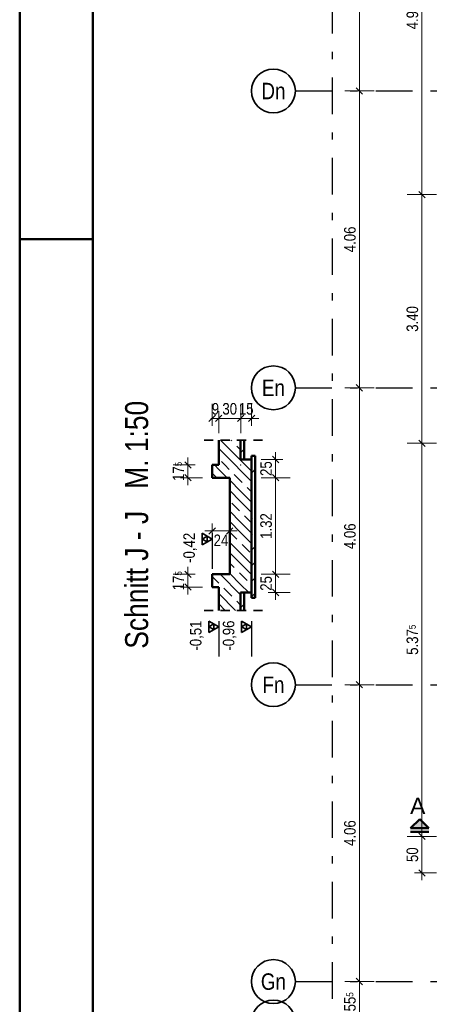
# Model space of a CAD drawing. Header units: millimetres. Extents: x -50 to 85, y 0 to 206.
# Tile 15 of 152: x 0 to 5.6, y 19.24 to 32.7. Entities that reach past the tile are written whole.
import ezdxf
from ezdxf.enums import TextEntityAlignment as Align

# ---------------------------------------------------------------- set-up
doc = ezdxf.new("R2010")
doc.units = ezdxf.units.MM
for name, pattern in [('DASHDOT', [1, 0.5, -0.25, 0, -0.25]), ('DASHDOTX2', [2, 1, -0.5, 0, -0.5]), ('HIDDEN', [0.375, 0.25, -0.125])]:
    doc.linetypes.add(name, pattern=pattern)
for name, color, linetype, lineweight in [('Achsen', 7, 'Continuous', 20), ('Geschnittene Kanten', 7, 'Continuous', 20), ('Schraffuren', 7, 'Continuous', 20)]:
    doc.layers.add(name, color=color, linetype=linetype, lineweight=lineweight)
doc.styles.add('Arial', font='arial.ttf')
doc.styles.add('Arial Narrow', font='ARIALN.TTF')
doc.dimstyles.new('Arch_Strakon_dimstyle', dxfattribs={"dimtxt": 15.75, "dimasz": 1, "dimexe": 1.25, "dimexo": 0.0625, "dimgap": 1, "dimtad": 0, "dimdec": 5, "dimzin": 12, "dimdsep": 46, "dimtxsty": 'Arial Narrow', "dimblk": 'Arrowhead_Tick', "dimsah": 1, "dimcen": 0, "dimse1": 1, "dimse2": 1, "dimclrd": 6, "dimclrt": 2, "dimazin": 0, "dimtfac": 1, "dimtdec": 4, "dimtmove": 0, "dimatfit": 3, "dimldrblk": 'NONE', "dimfxl": 1, "dimtvp": 1, "dimtolj": 1, "dimtzin": 0, "dimlwd": 13, "dimarcsym": 2})
pattern_1 = [(135, (0, 0), (-0.212132, -0.212132), []), (135, (-0.0707, -0.0707), (-0.212132, -0.212132), []), (135, (-0.14142, -0.14142), (-0.212132, -0.212132), [0.15, -0.1])]
pattern_2 = [(45, (0, 0), (-0.212132, 0.212132), [0.15, -0.1]), (45, (0, 0.21213), (-0.212132, 0.212132), [0.15, -0.1, 0.15, -0.1])]

# ---------------------------------------------------------------- blocks, each defined once
blk = doc.blocks.new('Arrowhead_Tick')
at = {"color": 0, "linetype": 'Continuous', "lineweight": -2}
for p, q in [((0, 20), (0, -10)), ((-1, 0), (0, 0)), ((10, 0), (0, 0))]:
    blk.add_line(p, q, dxfattribs=at)
at = {"color": 2, "linetype": 'Continuous', "lineweight": 35}
blk.add_line((4.4, 4.4), (-4.4, -4.4), dxfattribs=at)
blk = doc.blocks.new('*D78')
at = {"color": 6, "linetype": 'Continuous', "lineweight": 13}
blk.add_line((4.646, 19.003), (4.646, 19.538), dxfattribs=at)
at = {"layer": 'Defpoints', "color": 0}
for p in [(3.77, 19.548), (4.646, 19.548), (3.77, 18.993)]:
    blk.add_point(p, dxfattribs=at)
at = {"color": 6, "lineweight": 13, "xscale": 0.01, "yscale": 0.01, "zscale": 0.01}
for p, rotation in [((4.646, 19.548), 90), ((4.646, 18.993), 270)]:
    blk.add_blockref('Arrowhead_Tick', p, dxfattribs=dict(at, rotation=rotation))
at = {"color": 2, "lineweight": 35, "insert": (4.516, 19.27), "char_height": 0.1575, "attachment_point": 5, "rotation": 90, "style": 'Arial Narrow'}
blk.add_mtext('\\A1;55{\\A1;\\H.6x;\\S5;}', dxfattribs=at)
blk = doc.blocks.new('_None')
blk = doc.blocks.new('*D79')
at = {"color": 6, "linetype": 'Continuous', "lineweight": 13}
blk.add_line((4.646, 19.558), (4.646, 23.598), dxfattribs=at)
at = {"layer": 'Defpoints', "color": 0}
for p in [(3.77, 23.608), (4.646, 23.608), (3.77, 19.548)]:
    blk.add_point(p, dxfattribs=at)
at = {"color": 6, "lineweight": 13, "xscale": 0.01, "yscale": 0.01, "zscale": 0.01}
for p, rotation in [((4.646, 23.608), 90), ((4.646, 19.548), 270)]:
    blk.add_blockref('Arrowhead_Tick', p, dxfattribs=dict(at, rotation=rotation))
at = {"color": 2, "lineweight": 35, "insert": (4.516, 21.578), "char_height": 0.1575, "attachment_point": 5, "rotation": 90, "style": 'Arial Narrow'}
blk.add_mtext('\\A1;4.06', dxfattribs=at)
blk = doc.blocks.new('*D80')
at = {"color": 6, "linetype": 'Continuous', "lineweight": 13}
blk.add_line((4.646, 23.618), (4.646, 27.658), dxfattribs=at)
at = {"layer": 'Defpoints', "color": 0}
for p in [(3.77, 27.668), (4.646, 27.668), (3.77, 23.608)]:
    blk.add_point(p, dxfattribs=at)
at = {"color": 6, "lineweight": 13, "xscale": 0.01, "yscale": 0.01, "zscale": 0.01}
for p, rotation in [((4.646, 27.668), 90), ((4.646, 23.608), 270)]:
    blk.add_blockref('Arrowhead_Tick', p, dxfattribs=dict(at, rotation=rotation))
at = {"color": 2, "lineweight": 35, "insert": (4.516, 25.638), "char_height": 0.1575, "attachment_point": 5, "rotation": 90, "style": 'Arial Narrow'}
blk.add_mtext('\\A1;4.06', dxfattribs=at)
blk = doc.blocks.new('*D81')
at = {"color": 6, "linetype": 'Continuous', "lineweight": 13}
blk.add_line((4.646, 27.678), (4.646, 31.718), dxfattribs=at)
at = {"layer": 'Defpoints', "color": 0}
for p in [(3.77, 31.728), (4.646, 31.728), (3.77, 27.668)]:
    blk.add_point(p, dxfattribs=at)
at = {"color": 6, "lineweight": 13, "xscale": 0.01, "yscale": 0.01, "zscale": 0.01}
for p, rotation in [((4.646, 31.728), 89.99999999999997), ((4.646, 27.668), 270)]:
    blk.add_blockref('Arrowhead_Tick', p, dxfattribs=dict(at, rotation=rotation))
at = {"color": 2, "lineweight": 35, "insert": (4.516, 29.698), "char_height": 0.1575, "attachment_point": 5, "rotation": 90, "style": 'Arial Narrow'}
blk.add_mtext('\\A1;4.06', dxfattribs=at)
blk = doc.blocks.new('*D82')
at = {"color": 6, "linetype": 'Continuous', "lineweight": 13}
blk.add_line((4.646, 31.738), (4.646, 35.778), dxfattribs=at)
at = {"layer": 'Defpoints', "color": 0}
for p in [(2.249, 35.788), (4.646, 35.788), (3.77, 31.728)]:
    blk.add_point(p, dxfattribs=at)
at = {"color": 6, "lineweight": 13, "xscale": 0.01, "yscale": 0.01, "zscale": 0.01}
for p, rotation in [((4.646, 35.788), 90), ((4.646, 31.728), 270)]:
    blk.add_blockref('Arrowhead_Tick', p, dxfattribs=dict(at, rotation=rotation))
at = {"color": 2, "lineweight": 35, "insert": (4.516, 33.758), "char_height": 0.1575, "attachment_point": 5, "rotation": 90, "style": 'Arial Narrow'}
blk.add_mtext('\\A1;4.06', dxfattribs=at)
blk = doc.blocks.new('*D547')
at = {"color": 6, "linetype": 'Continuous', "lineweight": 13}
blk.add_line((2.642, 25.711), (2.862, 25.711), dxfattribs=at)
at = {"layer": 'Defpoints', "color": 0}
for p in [(2.632, 26.438), (2.872, 26.438), (2.872, 25.711)]:
    blk.add_point(p, dxfattribs=at)
at = {"color": 6, "lineweight": 13, "xscale": 0.01, "yscale": 0.01, "zscale": 0.01}
blk.add_blockref('Arrowhead_Tick', (2.872, 25.711), dxfattribs=at)
at = {"color": 6, "lineweight": 13, "xscale": 0.01, "yscale": 0.01, "zscale": 0.01, "rotation": 180}
blk.add_blockref('Arrowhead_Tick', (2.632, 25.711), dxfattribs=at)
at = {"color": 2, "lineweight": 35, "insert": (2.752, 25.582), "char_height": 0.1575, "attachment_point": 5, "style": 'Arial Narrow'}
blk.add_mtext('\\A1;24', dxfattribs=at)
blk = doc.blocks.new('*D548')
at = {"color": 6, "linetype": 'Continuous', "lineweight": 13}
for p, q in [((2.622, 27.25), (2.612, 27.25)), ((2.632, 27.25), (2.722, 27.25)), ((2.732, 27.25), (2.742, 27.25))]:
    blk.add_line(p, q, dxfattribs=at)
at = {"layer": 'Defpoints', "color": 0}
for p in [(2.722, 27.25), (2.632, 26.613), (2.722, 26.613)]:
    blk.add_point(p, dxfattribs=at)
at = {"color": 6, "lineweight": 13, "xscale": 0.01, "yscale": 0.01, "zscale": 0.01}
blk.add_blockref('Arrowhead_Tick', (2.632, 27.25), dxfattribs=at)
at = {"color": 6, "lineweight": 13, "xscale": 0.01, "yscale": 0.01, "zscale": 0.01, "rotation": 180}
blk.add_blockref('Arrowhead_Tick', (2.722, 27.25), dxfattribs=at)
at = {"color": 2, "lineweight": 35, "insert": (2.677, 27.38), "char_height": 0.1575, "attachment_point": 5, "style": 'Arial Narrow'}
blk.add_mtext('\\A1;9', dxfattribs=at)
blk = doc.blocks.new('*D549')
at = {"color": 6, "linetype": 'Continuous', "lineweight": 13}
blk.add_line((2.732, 27.25), (3.012, 27.25), dxfattribs=at)
at = {"layer": 'Defpoints', "color": 0}
for p in [(3.022, 27.25), (3.022, 26.952), (2.722, 26.613)]:
    blk.add_point(p, dxfattribs=at)
at = {"color": 6, "lineweight": 13, "xscale": 0.01, "yscale": 0.01, "zscale": 0.01, "rotation": 180}
blk.add_blockref('Arrowhead_Tick', (2.722, 27.25), dxfattribs=at)
at = {"color": 6, "lineweight": 13, "xscale": 0.01, "yscale": 0.01, "zscale": 0.01}
blk.add_blockref('Arrowhead_Tick', (3.022, 27.25), dxfattribs=at)
at = {"color": 2, "lineweight": 35, "insert": (2.872, 27.38), "char_height": 0.1575, "attachment_point": 5, "style": 'Arial Narrow'}
blk.add_mtext('\\A1;30', dxfattribs=at)
blk = doc.blocks.new('*D550')
at = {"color": 6, "linetype": 'Continuous', "lineweight": 13}
blk.add_line((3.032, 27.25), (3.162, 27.25), dxfattribs=at)
at = {"layer": 'Defpoints', "color": 0}
for p in [(3.172, 27.25), (3.022, 26.952), (3.172, 26.688)]:
    blk.add_point(p, dxfattribs=at)
at = {"color": 6, "lineweight": 13, "xscale": 0.01, "yscale": 0.01, "zscale": 0.01, "rotation": 180}
blk.add_blockref('Arrowhead_Tick', (3.022, 27.25), dxfattribs=at)
at = {"color": 6, "lineweight": 13, "xscale": 0.01, "yscale": 0.01, "zscale": 0.01}
blk.add_blockref('Arrowhead_Tick', (3.172, 27.25), dxfattribs=at)
at = {"color": 2, "lineweight": 35, "insert": (3.097, 27.38), "char_height": 0.1575, "attachment_point": 5, "style": 'Arial Narrow'}
blk.add_mtext('\\A1;15', dxfattribs=at)
blk = doc.blocks.new('*D551')
at = {"color": 6, "linetype": 'Continuous', "lineweight": 13}
blk.add_line((3.5, 24.878), (3.5, 25.108), dxfattribs=at)
at = {"layer": 'Defpoints', "color": 0}
for p in [(2.872, 25.118), (3.5, 25.118), (3.172, 24.868)]:
    blk.add_point(p, dxfattribs=at)
at = {"color": 6, "lineweight": 13, "xscale": 0.01, "yscale": 0.01, "zscale": 0.01}
for p, rotation in [((3.5, 25.118), 90), ((3.5, 24.868), 270)]:
    blk.add_blockref('Arrowhead_Tick', p, dxfattribs=dict(at, rotation=rotation))
at = {"color": 2, "lineweight": 35, "insert": (3.37, 24.993), "char_height": 0.1575, "attachment_point": 5, "rotation": 90, "style": 'Arial Narrow'}
blk.add_mtext('\\A1;25', dxfattribs=at)
blk = doc.blocks.new('*D552')
at = {"color": 6, "linetype": 'Continuous', "lineweight": 13}
blk.add_line((3.5, 25.128), (3.5, 26.428), dxfattribs=at)
at = {"layer": 'Defpoints', "color": 0}
for p in [(2.872, 26.438), (3.5, 26.438), (2.872, 25.118)]:
    blk.add_point(p, dxfattribs=at)
at = {"color": 6, "lineweight": 13, "xscale": 0.01, "yscale": 0.01, "zscale": 0.01}
for p, rotation in [((3.5, 26.438), 89.99999999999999), ((3.5, 25.118), 270)]:
    blk.add_blockref('Arrowhead_Tick', p, dxfattribs=dict(at, rotation=rotation))
at = {"color": 2, "lineweight": 35, "insert": (3.37, 25.778), "char_height": 0.1575, "attachment_point": 5, "rotation": 90, "style": 'Arial Narrow'}
blk.add_mtext('\\A1;1.32', dxfattribs=at)
blk = doc.blocks.new('*D553')
at = {"color": 6, "linetype": 'Continuous', "lineweight": 13}
blk.add_line((3.5, 26.448), (3.5, 26.678), dxfattribs=at)
at = {"layer": 'Defpoints', "color": 0}
for p in [(3.022, 26.688), (3.5, 26.688), (2.872, 26.438)]:
    blk.add_point(p, dxfattribs=at)
at = {"color": 6, "lineweight": 13, "xscale": 0.01, "yscale": 0.01, "zscale": 0.01}
for p, rotation in [((3.5, 26.688), 90), ((3.5, 26.438), 270)]:
    blk.add_blockref('Arrowhead_Tick', p, dxfattribs=dict(at, rotation=rotation))
at = {"color": 2, "lineweight": 35, "insert": (3.37, 26.563), "char_height": 0.1575, "attachment_point": 5, "rotation": 90, "style": 'Arial Narrow'}
blk.add_mtext('\\A1;25', dxfattribs=at)
blk = doc.blocks.new('*D554')
at = {"color": 6, "linetype": 'Continuous', "lineweight": 13}
blk.add_line((2.3, 24.953), (2.3, 25.108), dxfattribs=at)
at = {"layer": 'Defpoints', "color": 0}
for p in [(2.3, 25.118), (2.632, 25.118), (2.632, 24.943)]:
    blk.add_point(p, dxfattribs=at)
at = {"color": 6, "lineweight": 13, "xscale": 0.01, "yscale": 0.01, "zscale": 0.01}
for p, rotation in [((2.3, 25.118), 90), ((2.3, 24.943), 270)]:
    blk.add_blockref('Arrowhead_Tick', p, dxfattribs=dict(at, rotation=rotation))
at = {"color": 2, "lineweight": 35, "insert": (2.171, 25.03), "char_height": 0.1575, "attachment_point": 5, "rotation": 90, "style": 'Arial Narrow'}
blk.add_mtext('\\A1;17{\\A1;\\H.6x;\\S5;}', dxfattribs=at)
blk = doc.blocks.new('*D555')
at = {"color": 6, "linetype": 'Continuous', "lineweight": 13}
blk.add_line((2.3, 26.448), (2.3, 26.603), dxfattribs=at)
at = {"layer": 'Defpoints', "color": 0}
for p in [(2.3, 26.613), (2.632, 26.613), (2.632, 26.438)]:
    blk.add_point(p, dxfattribs=at)
at = {"color": 6, "lineweight": 13, "xscale": 0.01, "yscale": 0.01, "zscale": 0.01}
for p, rotation in [((2.3, 26.613), 90), ((2.3, 26.438), 270)]:
    blk.add_blockref('Arrowhead_Tick', p, dxfattribs=dict(at, rotation=rotation))
at = {"color": 2, "lineweight": 35, "insert": (2.171, 26.525), "char_height": 0.1575, "attachment_point": 5, "rotation": 90, "style": 'Arial Narrow'}
blk.add_mtext('\\A1;17{\\A1;\\H.6x;\\S5;}', dxfattribs=at)
blk = doc.blocks.new('*D644')
at = {"color": 6, "linetype": 'Continuous', "lineweight": 13}
blk.add_line((5.5, 21.043), (5.5, 21.523), dxfattribs=at)
at = {"layer": 'Defpoints', "color": 0}
for p in [(5.5, 21.533), (6.603, 21.533), (6.541, 21.033)]:
    blk.add_point(p, dxfattribs=at)
at = {"color": 6, "lineweight": 13, "xscale": 0.01, "yscale": 0.01, "zscale": 0.01}
for p, rotation in [((5.5, 21.533), 90), ((5.5, 21.033), 270)]:
    blk.add_blockref('Arrowhead_Tick', p, dxfattribs=dict(at, rotation=rotation))
at = {"color": 2, "lineweight": 35, "insert": (5.37, 21.283), "char_height": 0.1575, "attachment_point": 5, "rotation": 90, "style": 'Arial Narrow'}
blk.add_mtext('\\A1;50', dxfattribs=at)
blk = doc.blocks.new('*D645')
at = {"color": 6, "linetype": 'Continuous', "lineweight": 13}
blk.add_line((5.5, 21.543), (5.5, 26.9), dxfattribs=at)
at = {"layer": 'Defpoints', "color": 0}
for p in [(5.5, 26.91), (7.043, 26.91), (6.603, 21.533)]:
    blk.add_point(p, dxfattribs=at)
at = {"color": 6, "lineweight": 13, "xscale": 0.01, "yscale": 0.01, "zscale": 0.01}
for p, rotation in [((5.5, 26.91), 90), ((5.5, 21.533), 270)]:
    blk.add_blockref('Arrowhead_Tick', p, dxfattribs=dict(at, rotation=rotation))
at = {"color": 2, "lineweight": 35, "insert": (5.37, 24.222), "char_height": 0.1575, "attachment_point": 5, "rotation": 90, "style": 'Arial Narrow'}
blk.add_mtext('\\A1;5.37{\\A1;\\H.6x;\\S5;}', dxfattribs=at)
blk = doc.blocks.new('*D646')
at = {"color": 6, "linetype": 'Continuous', "lineweight": 13}
blk.add_line((5.5, 26.92), (5.5, 30.3), dxfattribs=at)
at = {"layer": 'Defpoints', "color": 0}
for p in [(5.5, 30.31), (7.043, 30.31), (7.043, 26.91)]:
    blk.add_point(p, dxfattribs=at)
at = {"color": 6, "lineweight": 13, "xscale": 0.01, "yscale": 0.01, "zscale": 0.01}
for p, rotation in [((5.5, 30.31), 90), ((5.5, 26.91), 270)]:
    blk.add_blockref('Arrowhead_Tick', p, dxfattribs=dict(at, rotation=rotation))
at = {"color": 2, "lineweight": 35, "insert": (5.37, 28.61), "char_height": 0.1575, "attachment_point": 5, "rotation": 90, "style": 'Arial Narrow'}
blk.add_mtext('\\A1;3.40', dxfattribs=at)
blk = doc.blocks.new('*D647')
at = {"color": 6, "linetype": 'Continuous', "lineweight": 13}
blk.add_line((5.5, 30.32), (5.5, 35.233), dxfattribs=at)
at = {"layer": 'Defpoints', "color": 0}
for p in [(5.5, 35.243), (6.603, 35.243), (7.043, 30.31)]:
    blk.add_point(p, dxfattribs=at)
at = {"color": 6, "lineweight": 13, "xscale": 0.01, "yscale": 0.01, "zscale": 0.01}
for p, rotation in [((5.5, 35.243), 90), ((5.5, 30.31), 270)]:
    blk.add_blockref('Arrowhead_Tick', p, dxfattribs=dict(at, rotation=rotation))
at = {"color": 2, "lineweight": 35, "insert": (5.37, 32.777), "char_height": 0.1575, "attachment_point": 5, "rotation": 90, "style": 'Arial Narrow'}
blk.add_mtext('\\A1;4.93{\\A1;\\H.6x;\\S5;}', dxfattribs=at)

msp = doc.modelspace()

# ---------------------------------------------------------------- hatches: boundary and pattern name
at = {"lineweight": 13}
h = msp.add_hatch(dxfattribs=at)
h.set_pattern_fill('wuB', color=6, scale=0.01, angle=135, style=0, pattern_type=2)
h.set_pattern_definition(pattern_1)
h.paths.add_polyline_path([(3.0215104, 26.6128013), (3.0215104, 26.9519311), (2.7215104, 26.9519311), (2.7215104, 26.6128013)])
h = msp.add_hatch(dxfattribs=at)
h.set_pattern_fill('wuB', color=6, scale=0.01, angle=135, style=0, pattern_type=2)
h.set_pattern_definition(pattern_1)
h.paths.add_polyline_path([(3.1715104, 24.8678013), (3.1715104, 26.6878013), (3.0215104, 26.6878013), (3.0215104, 24.8678013)])
h = msp.add_hatch(dxfattribs=at)
h.set_pattern_fill('wuB', color=6, scale=0.01, angle=135, style=0, pattern_type=2)
h.set_pattern_definition(pattern_1)
h.paths.add_polyline_path([(2.7215104, 26.4378013), (2.7215104, 26.6128013), (2.6315104, 26.6128013), (2.6315104, 26.4378013)])
h = msp.add_hatch(dxfattribs=at)
h.set_pattern_fill('wuB', color=6, scale=0.01, angle=135, style=0, pattern_type=2)
h.set_pattern_definition(pattern_1)
h.paths.add_polyline_path([(3.0215104, 24.6243864), (3.0215104, 26.6128013), (2.7215104, 26.6128013), (2.7215104, 26.4378013), (2.8715104, 26.4378013), (2.8715104, 25.1178013), (2.7215104, 25.1178013), (2.7215104, 24.6243864)])
h = msp.add_hatch(dxfattribs=at)
h.set_pattern_fill('wuB', color=6, scale=0.01, angle=135, style=0, pattern_type=2)
h.set_pattern_definition(pattern_1)
h.paths.add_polyline_path([(2.7215104, 24.9428013), (2.7215104, 25.1178013), (2.6315104, 25.1178013), (2.6315104, 24.9428013)])
at = {"lineweight": 35, "true_color": 0x0000ff}
msp.add_hatch(color=5, dxfattribs=at).paths.add_polyline_path([(5.4709899, 21.7690097), (5.3459899, 21.6440097), (5.5959899, 21.6440097)])
at = {"layer": 'Schraffuren', "lineweight": 13}
h = msp.add_hatch(dxfattribs=at)
h.set_pattern_fill('uB', color=6, scale=0.01, angle=45, style=0, pattern_type=2)
h.set_pattern_definition(pattern_2)
h.paths.add_polyline_path([(3.0715104, 26.6878013), (3.0715104, 26.9519311), (3.0215104, 26.9519311), (3.0215104, 26.6878013)])
h = msp.add_hatch(dxfattribs=at)
h.set_pattern_fill('uB', color=6, scale=0.01, angle=45, style=0, pattern_type=2)
h.set_pattern_definition(pattern_2)
h.paths.add_polyline_path([(3.2215104, 24.7970907), (3.2215104, 26.7378013), (3.1715104, 26.7378013), (3.1715104, 24.7970907)])
h = msp.add_hatch(dxfattribs=at)
h.set_pattern_fill('uB', color=6, scale=0.01, angle=45, style=0, pattern_type=2)
h.set_pattern_definition(pattern_2)
h.paths.add_polyline_path([(3.0215104, 24.6243864), (3.0715104, 24.6243864), (3.0715104, 24.8678013), (3.0215104, 24.8678013)])

# ---------------------------------------------------------------- linework, layer by layer
at = {"color": 4, "linetype": 'Continuous', "lineweight": 50}
for p, q in [((0, 42.05), (0, 0)), ((1, 41.8), (1, 0.25)), ((0, 29.7), (1, 29.7)), ((2.7215104, 26.6128013), (2.7215104, 26.9519311)), ((3.0215104, 26.6878013), (3.0215104, 26.9519311)), ((3.1715104, 26.6878013), (3.0215104, 26.6878013)), ((3.1715104, 24.8678013), (3.1715104, 26.6878013)), ((2.6315104, 26.4378013), (2.6315104, 26.6128013)), ((2.7215104, 26.6128013), (2.6315104, 26.6128013)), ((2.7215104, 26.4378013), (2.6315104, 26.4378013)), ((2.8715104, 26.4378013), (2.7215104, 26.4378013)), ((2.8715104, 25.1178013), (2.8715104, 26.4378013)), ((2.6315104, 24.9428013), (2.6315104, 25.1178013)), ((2.7215104, 25.1178013), (2.6315104, 25.1178013)), ((2.8715104, 25.1178013), (2.7215104, 25.1178013)), ((2.7215104, 24.9428013), (2.6315104, 24.9428013)), ((2.7215104, 24.6243864), (2.7215104, 24.9428013)), ((3.0215104, 24.6243864), (3.0215104, 24.8678013)), ((3.1715104, 24.8678013), (3.0215104, 24.8678013)), ((5.4709899, 21.7690097), (5.3459899, 21.6440097)), ((5.5959899, 21.6440097), (5.4709899, 21.7690097)), ((5.3459899, 21.6440097), (5.5959899, 21.6440097))]:
    msp.add_line(p, q, dxfattribs=at)
at = {"color": 2, "linetype": 'HIDDEN', "lineweight": 35, "ltscale": 0.5}
for p, q in [((3.3215104, 26.9519311), (2.4715104, 26.9519311)), ((3.3215104, 24.6243864), (2.4715104, 24.6243864))]:
    msp.add_line(p, q, dxfattribs=at)
at = {"color": 2, "linetype": 'Continuous', "lineweight": 35}
for p, q in [((2.4951154, 25.52125), (2.4951154, 25.67875)), ((2.4951154, 25.67875), (2.6315104, 25.6)), ((2.4951154, 25.6), (2.5633129, 25.639375)), ((2.6315104, 25.6), (2.4951154, 25.52125)), ((2.5633129, 25.560625), (2.4951154, 25.6)), ((2.5633129, 25.639375), (2.5633129, 25.560625)), ((2.5851154, 24.32125), (2.5851154, 24.47875)), ((2.5851154, 24.47875), (2.7215104, 24.4)), ((2.5851154, 24.4), (2.6533129, 24.439375)), ((2.7215104, 24.4), (2.5851154, 24.32125)), ((2.6533129, 24.360625), (2.5851154, 24.4)), ((2.6533129, 24.439375), (2.6533129, 24.360625)), ((3.0351154, 24.32125), (3.0351154, 24.47875)), ((3.0351154, 24.47875), (3.1715104, 24.4)), ((3.0351154, 24.4), (3.1033129, 24.439375)), ((3.1715104, 24.4), (3.0351154, 24.32125)), ((3.1033129, 24.360625), (3.0351154, 24.4)), ((3.1033129, 24.439375), (3.1033129, 24.360625))]:
    msp.add_line(p, q, dxfattribs=at)
at = {"color": 3, "linetype": 'Continuous', "lineweight": 25}
for p, q in [((2.6315104, 25.67875), (2.6315104, 25.19365)), ((2.7215104, 24.47875), (2.7215104, 23.99365)), ((3.1715104, 24.47875), (3.1715104, 23.99365))]:
    msp.add_line(p, q, dxfattribs=at)
at = {"color": 4, "linetype": 'DASHDOT', "lineweight": 50, "ltscale": 0.5}
msp.add_line((5.3459899, 21.5940097), (6.4117934, 21.5940097), dxfattribs=at)
at = {"color": 9, "linetype": 'Continuous', "lineweight": 0}
msp.add_circle((3.0215104, 26.6128013), 0.00111, dxfattribs=at)
at = {"layer": 'Achsen', "color": 3, "linetype": 'DASHDOTX2', "lineweight": 25, "ltscale": 0.5}
for p, q in [((4.2715329, 38.5121345), (4.2715329, 11.4840961)), ((3.7695329, 31.727962), (54.0482401, 31.727962)), ((3.7695329, 27.667962), (54.0482401, 27.667962)), ((3.7695329, 23.607962), (54.0482401, 23.607962)), ((3.7695329, 19.547962), (49.4444282, 19.547962))]:
    msp.add_line(p, q, dxfattribs=at)
at = {"layer": 'Achsen', "color": 2, "linetype": 'Continuous', "lineweight": 35}
for centre in [(3.4695329, 31.727962), (3.4695329, 27.667962), (3.4695329, 23.607962), (3.4695329, 19.547962), (3.4695329, 18.992962)]:
    msp.add_circle(centre, 0.3, dxfattribs=at)
at = {"layer": 'Geschnittene Kanten', "color": 4, "linetype": 'Continuous', "lineweight": 50}
for p, q in [((3.0715104, 26.6878013), (3.0715104, 26.9519311)), ((3.1715104, 26.6878013), (3.1715104, 26.7378013)), ((3.2215104, 26.7378013), (3.1715104, 26.7378013)), ((3.2215104, 24.7970907), (3.2215104, 26.7378013)), ((3.0715104, 24.6243864), (3.0715104, 24.8678013)), ((3.1715104, 24.7970907), (3.1715104, 24.8678013)), ((3.2215104, 24.7970907), (3.1715104, 24.7970907))]:
    msp.add_line(p, q, dxfattribs=at)

# ---------------------------------------------------------------- texts
at = {"color": 1, "lineweight": 70, "style": 'Arial Narrow'}
msp.add_text('Schnitt J - J   M. 1:50', height=0.315, rotation=90, dxfattribs=at).set_placement((1.7567538, 24.1004016))
at = {"color": 4, "lineweight": 50, "style": 'Arial'}
msp.add_text('A', height=0.225, dxfattribs=at).set_placement((5.338262, 21.8374181))
at = {"color": 2, "lineweight": 35, "char_height": 0.1575, "attachment_point": 1, "rotation": 90, "line_spacing_factor": 0.9, "style": 'Arial Narrow'}
for s, insert in [(' -0,42', (2.2377604, 25.223575)), (' -0,51', (2.3277604, 24.023575)), (' -0,96', (2.7777604, 24.023575))]:
    msp.add_mtext(s, dxfattribs=dict(at, insert=insert))
at = {"layer": 'Achsen', "color": 4, "lineweight": 50, "style": 'Arial Narrow'}
for s, p in [('Dn', (3.4695329, 31.7271345)), ('En', (3.4695329, 27.6671345)), ('Fn', (3.4695329, 23.6071345)), ('Gn', (3.4695329, 19.5471345))]:
    msp.add_text(s, height=0.225, dxfattribs=at).set_placement(p, align=Align.MIDDLE_CENTER)

# ---------------------------------------------------------------- dimensions: what is measured, and where the dimension line sits
at = {"lineweight": 35}
for base, p1, p2, text, override, picture, middle in [((4.6462914, 35.787962), (3.7695329, 31.727962), (2.2492023, 35.787962), '4.06', {"dimscale": 0.01, "dimtxt": 15.75, "dimasz": 1, "dimgap": 5, "dimtad": 1, "dimjust": 0, "dimtih": 0, "dimtoh": 0, "dimdec": 3, "dimdsep": 46, "dimtxsty": 'Arial Narrow', "dimclrd": 6, "dimclrt": 2, "dimtix": 1, "dimtofl": 255, "dimtmove": 0, "dimatfit": 2, "dimfxl": 0, "dimfxlon": 0, "dimtvp": 31.746032, "dimlwd": 13}, '*D82', (4.6462914, 33.757962)), ((5.5, 35.2429653), (7.0425329, 30.3102543), (6.6025329, 35.2429653), '4.93{\\A1;\\H.6x;\\S5;}', {"dimscale": 0.01, "dimtxt": 15.75, "dimasz": 1, "dimgap": 5, "dimtad": 1, "dimjust": 0, "dimtih": 0, "dimtoh": 0, "dimdec": 5, "dimdsep": 46, "dimtxsty": 'Arial Narrow', "dimclrd": 6, "dimclrt": 2, "dimtix": 1, "dimtofl": 255, "dimtmove": 0, "dimatfit": 2, "dimfxl": 0, "dimfxlon": 0, "dimtvp": 31.746032, "dimlwd": 13}, '*D647', (5.5, 32.7766098)), ((4.6462914, 31.727962), (3.7695329, 27.667962), (3.7695329, 31.727962), '4.06', {"dimscale": 0.01, "dimtxt": 15.75, "dimasz": 1, "dimgap": 5, "dimtad": 1, "dimjust": 0, "dimtih": 0, "dimtoh": 0, "dimdec": 3, "dimdsep": 46, "dimtxsty": 'Arial Narrow', "dimclrd": 6, "dimclrt": 2, "dimtix": 1, "dimtofl": 255, "dimtmove": 0, "dimatfit": 2, "dimfxl": 0, "dimfxlon": 0, "dimtvp": 31.746032, "dimlwd": 13}, '*D81', (4.6462914, 29.697962)), ((5.5, 30.3102543), (7.0425329, 26.9102543), (7.0425329, 30.3102543), '3.40', {"dimscale": 0.01, "dimtxt": 15.75, "dimasz": 1, "dimgap": 5, "dimtad": 1, "dimjust": 0, "dimtih": 0, "dimtoh": 0, "dimdec": 5, "dimdsep": 46, "dimtxsty": 'Arial Narrow', "dimclrd": 6, "dimclrt": 2, "dimtix": 1, "dimtofl": 255, "dimtmove": 0, "dimatfit": 2, "dimfxl": 0, "dimfxlon": 0, "dimtvp": 31.746032, "dimlwd": 13}, '*D646', (5.5, 28.6102543)), ((4.6462914, 27.667962), (3.7695329, 23.607962), (3.7695329, 27.667962), '4.06', {"dimscale": 0.01, "dimtxt": 15.75, "dimasz": 1, "dimgap": 5, "dimtad": 1, "dimjust": 0, "dimtih": 0, "dimtoh": 0, "dimdec": 3, "dimdsep": 46, "dimtxsty": 'Arial Narrow', "dimclrd": 6, "dimclrt": 2, "dimtix": 1, "dimtofl": 255, "dimtmove": 0, "dimatfit": 2, "dimfxl": 0, "dimfxlon": 0, "dimtvp": 31.746032, "dimlwd": 13}, '*D80', (4.6462914, 25.637962)), ((5.5, 26.9102543), (6.6025336, 21.532962), (7.0425329, 26.9102543), '5.37{\\A1;\\H.6x;\\S5;}', {"dimscale": 0.01, "dimtxt": 15.75, "dimasz": 1, "dimgap": 5, "dimtad": 1, "dimjust": 0, "dimtih": 0, "dimtoh": 0, "dimdec": 5, "dimdsep": 46, "dimtxsty": 'Arial Narrow', "dimclrd": 6, "dimclrt": 2, "dimtix": 1, "dimtofl": 255, "dimtmove": 0, "dimatfit": 2, "dimfxl": 0, "dimfxlon": 0, "dimtvp": 31.746032, "dimlwd": 13}, '*D645', (5.5, 24.2216081)), ((2.3, 26.6128013), (2.6315104, 26.4378013), (2.6315104, 26.6128013), '17{\\A1;\\H.6x;\\S5;}', {"dimscale": 0.01, "dimtxt": 15.75, "dimasz": 1, "dimgap": 5, "dimtad": 1, "dimjust": 0, "dimtih": 0, "dimtoh": 0, "dimdec": 5, "dimdsep": 46, "dimtxsty": 'Arial Narrow', "dimclrd": 6, "dimclrt": 2, "dimtix": 1, "dimtofl": 255, "dimtmove": 0, "dimatfit": 2, "dimfxl": 0, "dimfxlon": 0, "dimtvp": 31.746032, "dimlwd": 13}, '*D555', (2.3, 26.5253013)), ((3.5, 26.6878013), (2.8715104, 26.4378013), (3.0215104, 26.6878013), '25', {"dimscale": 0.01, "dimtxt": 15.75, "dimasz": 1, "dimgap": 5, "dimtad": 1, "dimjust": 0, "dimtih": 0, "dimtoh": 0, "dimdec": 5, "dimdsep": 46, "dimtxsty": 'Arial Narrow', "dimclrd": 6, "dimclrt": 2, "dimtix": 1, "dimtofl": 255, "dimtmove": 0, "dimatfit": 2, "dimfxl": 0, "dimfxlon": 0, "dimtvp": 31.746032, "dimlwd": 13}, '*D553', (3.5, 26.5628013)), ((3.5, 26.4378013), (2.8715104, 25.1178013), (2.8715104, 26.4378013), '1.32', {"dimscale": 0.01, "dimtxt": 15.75, "dimasz": 1, "dimgap": 5, "dimtad": 1, "dimjust": 0, "dimtih": 0, "dimtoh": 0, "dimdec": 5, "dimdsep": 46, "dimtxsty": 'Arial Narrow', "dimclrd": 6, "dimclrt": 2, "dimtix": 1, "dimtofl": 255, "dimtmove": 0, "dimatfit": 2, "dimfxl": 0, "dimfxlon": 0, "dimtvp": 31.746032, "dimlwd": 13}, '*D552', (3.5, 25.7778013)), ((2.3, 25.1178013), (2.6315104, 24.9428013), (2.6315104, 25.1178013), '17{\\A1;\\H.6x;\\S5;}', {"dimscale": 0.01, "dimtxt": 15.75, "dimasz": 1, "dimgap": 5, "dimtad": 1, "dimjust": 0, "dimtih": 0, "dimtoh": 0, "dimdec": 5, "dimdsep": 46, "dimtxsty": 'Arial Narrow', "dimclrd": 6, "dimclrt": 2, "dimtix": 1, "dimtofl": 255, "dimtmove": 0, "dimatfit": 2, "dimfxl": 0, "dimfxlon": 0, "dimtvp": 31.746032, "dimlwd": 13}, '*D554', (2.3, 25.0303013)), ((3.5, 25.1178013), (3.1715104, 24.8678013), (2.8715104, 25.1178013), '25', {"dimscale": 0.01, "dimtxt": 15.75, "dimasz": 1, "dimgap": 5, "dimtad": 1, "dimjust": 0, "dimtih": 0, "dimtoh": 0, "dimdec": 5, "dimdsep": 46, "dimtxsty": 'Arial Narrow', "dimclrd": 6, "dimclrt": 2, "dimtix": 1, "dimtofl": 255, "dimtmove": 0, "dimatfit": 2, "dimfxl": 0, "dimfxlon": 0, "dimtvp": 31.746032, "dimlwd": 13}, '*D551', (3.5, 24.9928013)), ((4.6462914, 23.607962), (3.7695329, 19.547962), (3.7695329, 23.607962), '4.06', {"dimscale": 0.01, "dimtxt": 15.75, "dimasz": 1, "dimgap": 5, "dimtad": 1, "dimjust": 0, "dimtih": 0, "dimtoh": 0, "dimdec": 3, "dimdsep": 46, "dimtxsty": 'Arial Narrow', "dimclrd": 6, "dimclrt": 2, "dimtix": 1, "dimtofl": 255, "dimtmove": 0, "dimatfit": 2, "dimfxl": 0, "dimfxlon": 0, "dimtvp": 31.746032, "dimlwd": 13}, '*D79', (4.6462914, 21.577962)), ((5.5, 21.532962), (6.5411202, 21.032962), (6.6025336, 21.532962), '50', {"dimscale": 0.01, "dimtxt": 15.75, "dimasz": 1, "dimgap": 5, "dimtad": 1, "dimjust": 0, "dimtih": 0, "dimtoh": 0, "dimdec": 5, "dimdsep": 46, "dimtxsty": 'Arial Narrow', "dimclrd": 6, "dimclrt": 2, "dimtix": 1, "dimtofl": 255, "dimtmove": 0, "dimatfit": 2, "dimfxl": 0, "dimfxlon": 0, "dimtvp": 31.746032, "dimlwd": 13}, '*D644', (5.5, 21.282962)), ((4.6462914, 19.547962), (3.7695329, 18.992962), (3.7695329, 19.547962), '55{\\A1;\\H.6x;\\S5;}', {"dimscale": 0.01, "dimtxt": 15.75, "dimasz": 1, "dimgap": 5, "dimtad": 1, "dimjust": 0, "dimtih": 0, "dimtoh": 0, "dimdec": 3, "dimdsep": 46, "dimtxsty": 'Arial Narrow', "dimclrd": 6, "dimclrt": 2, "dimtix": 1, "dimtofl": 255, "dimtmove": 0, "dimatfit": 2, "dimfxl": 0, "dimfxlon": 0, "dimtvp": 31.746032, "dimlwd": 13}, '*D78', (4.6462914, 19.270462))]:
    dim = msp.add_linear_dim(base=base, p1=p1, p2=p2, angle=90, text=text, dimstyle='Arch_Strakon_dimstyle', override=override, dxfattribs=at)
    dim.commit()
    dim.dimension.update_dxf_attribs({"geometry": picture, "text_midpoint": middle, "dimtype": 160})
for base, p1, p2, text, override, picture, middle in [((2.7215104, 27.25), (2.6315104, 26.6128013), (2.7215104, 26.6128013), '9', {"dimscale": 0.01, "dimtxt": 15.75, "dimasz": 1, "dimgap": 5, "dimtad": 1, "dimjust": 0, "dimtih": 0, "dimtoh": 0, "dimdec": 5, "dimdsep": 46, "dimtxsty": 'Arial Narrow', "dimclrd": 6, "dimclrt": 2, "dimtix": 1, "dimtofl": 255, "dimtmove": 0, "dimatfit": 2, "dimfxl": 0, "dimfxlon": 0, "dimtvp": 31.746032, "dimlwd": 13}, '*D548', (2.6765104, 27.25)), ((3.0215104, 27.25), (2.7215104, 26.6128013), (3.0215104, 26.9519311), '30', {"dimscale": 0.01, "dimtxt": 15.75, "dimasz": 1, "dimgap": 5, "dimtad": 1, "dimjust": 0, "dimtih": 0, "dimtoh": 0, "dimdec": 5, "dimdsep": 46, "dimtxsty": 'Arial Narrow', "dimclrd": 6, "dimclrt": 2, "dimtix": 1, "dimtofl": 255, "dimtmove": 0, "dimatfit": 2, "dimfxl": 0, "dimfxlon": 0, "dimtvp": 31.746032, "dimlwd": 13}, '*D549', (2.8715104, 27.25)), ((3.1715104, 27.25), (3.0215104, 26.9519311), (3.1715104, 26.6878013), '15', {"dimscale": 0.01, "dimtxt": 15.75, "dimasz": 1, "dimgap": 5, "dimtad": 1, "dimjust": 0, "dimtih": 0, "dimtoh": 0, "dimdec": 5, "dimdsep": 46, "dimtxsty": 'Arial Narrow', "dimclrd": 6, "dimclrt": 2, "dimtix": 1, "dimtofl": 255, "dimtmove": 0, "dimatfit": 2, "dimfxl": 0, "dimfxlon": 0, "dimtvp": 31.746032, "dimlwd": 13}, '*D550', (3.0965104, 27.25)), ((2.8715104, 25.711), (2.6315104, 26.4378013), (2.8715104, 26.4378013), '24', {"dimscale": 0.01, "dimtxt": 15.75, "dimasz": 1, "dimgap": 5, "dimtad": 4, "dimjust": 0, "dimtih": 0, "dimtoh": 0, "dimdec": 5, "dimdsep": 46, "dimtxsty": 'Arial Narrow', "dimclrd": 6, "dimclrt": 2, "dimtix": 1, "dimtofl": 255, "dimtmove": 0, "dimatfit": 2, "dimfxl": 0, "dimfxlon": 0, "dimtvp": 31.746032, "dimlwd": 13}, '*D547', (2.7515104, 25.711))]:
    dim = msp.add_linear_dim(base=base, p1=p1, p2=p2, text=text, dimstyle='Arch_Strakon_dimstyle', override=override, dxfattribs=at)
    dim.commit()
    dim.dimension.update_dxf_attribs({"geometry": picture, "text_midpoint": middle, "dimtype": 160})

doc.saveas('drawing.dxf')
